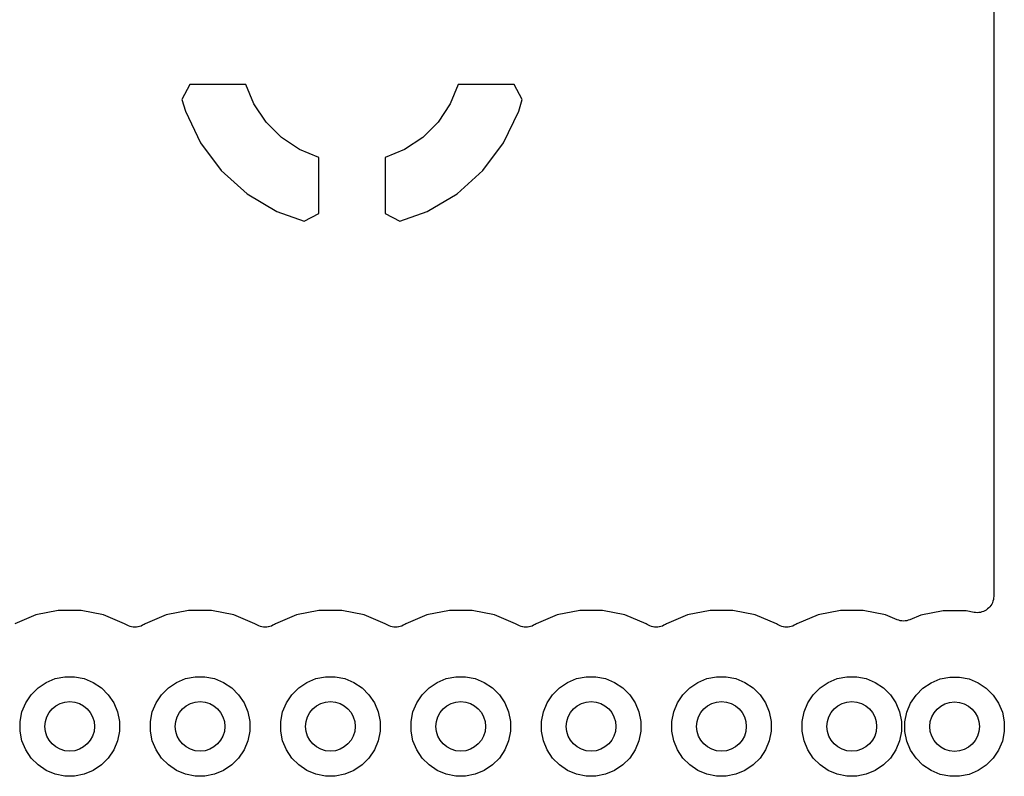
# Model space of a CAD drawing. Extents: x 1.14 to 3.55, y -2.64 to -1.26.
# Tile 12 of 15: x 3.25 to 3.55, y -2.21 to -1.98. Entities that reach past the tile are written whole.
import ezdxf

# ---------------------------------------------------------------- set-up
doc = ezdxf.new("R2010")
doc.units = 0
doc.header["$MEASUREMENT"] = 0
doc.layers.add('BLACK', color=7, linetype='CONTINUOUS')

msp = doc.modelspace()

# ---------------------------------------------------------------- linework, layer by layer
at = {"layer": 'BLACK', "linetype": 'CONTINUOUS'}
for p, q in [((3.54683, -1.26398), (3.54683, -2.15357)), ((3.30404, -1.999), (3.30163, -2.00357)), ((3.32092, -1.999), (3.30404, -1.999)), ((3.32334, -2.00485), (3.32092, -1.999)), ((3.38508, -1.999), (3.38266, -2.00485)), ((3.40196, -1.999), (3.38508, -1.999)), ((3.40437, -2.00357), (3.40196, -1.999)), ((3.30163, -2.00357), (3.30268, -2.00704)), ((3.40332, -2.00704), (3.40437, -2.00357)), ((3.30268, -2.00704), (3.30724, -2.0166)), ((3.32701, -2.01033), (3.32334, -2.00485)), ((3.38266, -2.00485), (3.37899, -2.01033)), ((3.39876, -2.0166), (3.40332, -2.00704)), ((3.33167, -2.01499), (3.32701, -2.01033)), ((3.37899, -2.01033), (3.37433, -2.01499)), ((3.33715, -2.01866), (3.33167, -2.01499)), ((3.37433, -2.01499), (3.36885, -2.01866)), ((3.30724, -2.0166), (3.3135, -2.025)), ((3.343, -2.02108), (3.33715, -2.01866)), ((3.36885, -2.01866), (3.363, -2.02108)), ((3.3925, -2.025), (3.39876, -2.0166)), ((3.343, -2.03798), (3.343, -2.02108)), ((3.363, -2.02108), (3.363, -2.03798)), ((3.3135, -2.025), (3.32128, -2.03201)), ((3.38472, -2.03201), (3.3925, -2.025)), ((3.32128, -2.03201), (3.33028, -2.03737)), ((3.37572, -2.03737), (3.38472, -2.03201)), ((3.33028, -2.03737), (3.33856, -2.04031)), ((3.33856, -2.04031), (3.343, -2.03798)), ((3.363, -2.03798), (3.36744, -2.04031)), ((3.36744, -2.04031), (3.37572, -2.03737)), ((3.5462, -2.15595), (3.54597, -2.15637)), ((3.54642, -2.15554), (3.5462, -2.15595)), ((3.54643, -2.15553), (3.54642, -2.15554)), ((3.54658, -2.15506), (3.54643, -2.15552)), ((3.54643, -2.15552), (3.54643, -2.15553)), ((3.54672, -2.15461), (3.54658, -2.15506)), ((3.54677, -2.15411), (3.54672, -2.15458)), ((3.54672, -2.15458), (3.54672, -2.1546)), ((3.54672, -2.1546), (3.54672, -2.15461)), ((3.54683, -2.15364), (3.54677, -2.15411)), ((3.54683, -2.15357), (3.54683, -2.15361)), ((3.54683, -2.15361), (3.54683, -2.15361)), ((3.54683, -2.15361), (3.54683, -2.15361)), ((3.54683, -2.15361), (3.54683, -2.15364)), ((3.26427, -2.15791), (3.25751, -2.15926)), ((3.27116, -2.15791), (3.26427, -2.15791)), ((3.27793, -2.15926), (3.27116, -2.15791)), ((3.30364, -2.15791), (3.29688, -2.15926)), ((3.31053, -2.15791), (3.30364, -2.15791)), ((3.3173, -2.15926), (3.31053, -2.15791)), ((3.34301, -2.15791), (3.33625, -2.15926)), ((3.3499, -2.15791), (3.34301, -2.15791)), ((3.35667, -2.15926), (3.3499, -2.15791)), ((3.38238, -2.15791), (3.37562, -2.15926)), ((3.38927, -2.15791), (3.38238, -2.15791)), ((3.39604, -2.15926), (3.38927, -2.15791)), ((3.42175, -2.15791), (3.41499, -2.15926)), ((3.42864, -2.15791), (3.42175, -2.15791)), ((3.43541, -2.15926), (3.42864, -2.15791)), ((3.46112, -2.15791), (3.45436, -2.15926)), ((3.46801, -2.15791), (3.46112, -2.15791)), ((3.47478, -2.15926), (3.46801, -2.15791)), ((3.50049, -2.15791), (3.49373, -2.15926)), ((3.50738, -2.15791), (3.50049, -2.15791)), ((3.51415, -2.15926), (3.50738, -2.15791)), ((3.53155, -2.158), (3.52479, -2.15935)), ((3.53845, -2.158), (3.53155, -2.158)), ((3.54085, -2.15848), (3.53845, -2.158)), ((3.54132, -2.15852), (3.54085, -2.15848)), ((3.54179, -2.15857), (3.54132, -2.15852)), ((3.54181, -2.15857), (3.54179, -2.15857)), ((3.54182, -2.15857), (3.54181, -2.15857)), ((3.5423, -2.15853), (3.54182, -2.15857)), ((3.54276, -2.15849), (3.5423, -2.15853)), ((3.54278, -2.15848), (3.54276, -2.15849)), ((3.54279, -2.15848), (3.54278, -2.15848)), ((3.54325, -2.15834), (3.54279, -2.15848)), ((3.5437, -2.15821), (3.54325, -2.15834)), ((3.54371, -2.1582), (3.5437, -2.15821)), ((3.54373, -2.1582), (3.54371, -2.1582)), ((3.54415, -2.15798), (3.54373, -2.1582)), ((3.54456, -2.15776), (3.54415, -2.15798)), ((3.54458, -2.15775), (3.54456, -2.15776)), ((3.54459, -2.15774), (3.54458, -2.15775)), ((3.54496, -2.15744), (3.54459, -2.15774)), ((3.54533, -2.15715), (3.54496, -2.15744)), ((3.54535, -2.15713), (3.54533, -2.15713)), ((3.54533, -2.15713), (3.54533, -2.15715)), ((3.54565, -2.15676), (3.54535, -2.15713)), ((3.54595, -2.1564), (3.54565, -2.15676)), ((3.54596, -2.15639), (3.54595, -2.1564)), ((3.54597, -2.15637), (3.54596, -2.15639)), ((3.25751, -2.15926), (3.25114, -2.1619)), ((3.2843, -2.1619), (3.27793, -2.15926)), ((3.28462, -2.16212), (3.2843, -2.1619)), ((3.29051, -2.1619), (3.29018, -2.16212)), ((3.29688, -2.15926), (3.29051, -2.1619)), ((3.32367, -2.1619), (3.3173, -2.15926)), ((3.32399, -2.16212), (3.32367, -2.1619)), ((3.32988, -2.1619), (3.32955, -2.16212)), ((3.33625, -2.15926), (3.32988, -2.1619)), ((3.36304, -2.1619), (3.35667, -2.15926)), ((3.36336, -2.16212), (3.36304, -2.1619)), ((3.36925, -2.1619), (3.36892, -2.16212)), ((3.37562, -2.15926), (3.36925, -2.1619)), ((3.40241, -2.1619), (3.39604, -2.15926)), ((3.40273, -2.16212), (3.40241, -2.1619)), ((3.40862, -2.1619), (3.40829, -2.16212)), ((3.41499, -2.15926), (3.40862, -2.1619)), ((3.44178, -2.1619), (3.43541, -2.15926)), ((3.4421, -2.16212), (3.44178, -2.1619)), ((3.44799, -2.1619), (3.44766, -2.16212)), ((3.45436, -2.15926), (3.44799, -2.1619)), ((3.48115, -2.1619), (3.47478, -2.15926)), ((3.48147, -2.16212), (3.48115, -2.1619)), ((3.48736, -2.1619), (3.48703, -2.16212)), ((3.49373, -2.15926), (3.48736, -2.1619)), ((3.51766, -2.16071), (3.51415, -2.15926)), ((3.5181, -2.16085), (3.51766, -2.16071)), ((3.51854, -2.16099), (3.5181, -2.16085)), ((3.51857, -2.16099), (3.51854, -2.16099)), ((3.51859, -2.161), (3.51857, -2.16099)), ((3.51905, -2.16104), (3.51859, -2.161)), ((3.51951, -2.16109), (3.51905, -2.16104)), ((3.51954, -2.16109), (3.51951, -2.16109)), ((3.51956, -2.16109), (3.51954, -2.16109)), ((3.52002, -2.16105), (3.51956, -2.16109)), ((3.52048, -2.16101), (3.52002, -2.16105)), ((3.52051, -2.161), (3.52048, -2.16101)), ((3.52054, -2.161), (3.52051, -2.161)), ((3.52097, -2.16087), (3.52054, -2.161)), ((3.52142, -2.16074), (3.52097, -2.16087)), ((3.52147, -2.16072), (3.52142, -2.16074)), ((3.52149, -2.16071), (3.52147, -2.16072)), ((3.52147, -2.16072), (3.52147, -2.16072)), ((3.52147, -2.16072), (3.52147, -2.16072)), ((3.52479, -2.15935), (3.52149, -2.16071)), ((3.28504, -2.16234), (3.28462, -2.16212)), ((3.28544, -2.16256), (3.28504, -2.16234)), ((3.28546, -2.16257), (3.28544, -2.16256)), ((3.28548, -2.16258), (3.28546, -2.16257)), ((3.28593, -2.16271), (3.28548, -2.16258)), ((3.28637, -2.16285), (3.28593, -2.16271)), ((3.2864, -2.16285), (3.28637, -2.16285)), ((3.28642, -2.16286), (3.2864, -2.16285)), ((3.28688, -2.16291), (3.28642, -2.16286)), ((3.28734, -2.16296), (3.28688, -2.16291)), ((3.28737, -2.16296), (3.28734, -2.16296)), ((3.28739, -2.16296), (3.28737, -2.16296)), ((3.28785, -2.16291), (3.28739, -2.16296)), ((3.28832, -2.16287), (3.28785, -2.16291)), ((3.28834, -2.16287), (3.28832, -2.16287)), ((3.28836, -2.16287), (3.28834, -2.16287)), ((3.28881, -2.16273), (3.28836, -2.16287)), ((3.28925, -2.1626), (3.28881, -2.16273)), ((3.28927, -2.16259), (3.28925, -2.1626)), ((3.28929, -2.16259), (3.28927, -2.16259)), ((3.28971, -2.16237), (3.28929, -2.16259)), ((3.29012, -2.16215), (3.28971, -2.16237)), ((3.29016, -2.16213), (3.29012, -2.16215)), ((3.29018, -2.16212), (3.29016, -2.16213)), ((3.29016, -2.16213), (3.29016, -2.16213)), ((3.29016, -2.16213), (3.29016, -2.16213)), ((3.32441, -2.16234), (3.32399, -2.16212)), ((3.32481, -2.16256), (3.32441, -2.16234)), ((3.32483, -2.16257), (3.32481, -2.16256)), ((3.32485, -2.16258), (3.32483, -2.16257)), ((3.3253, -2.16271), (3.32485, -2.16258)), ((3.32574, -2.16285), (3.3253, -2.16271)), ((3.32577, -2.16285), (3.32574, -2.16285)), ((3.32579, -2.16286), (3.32577, -2.16285)), ((3.32625, -2.16291), (3.32579, -2.16286)), ((3.32671, -2.16296), (3.32625, -2.16291)), ((3.32674, -2.16296), (3.32671, -2.16296)), ((3.32676, -2.16296), (3.32674, -2.16296)), ((3.32722, -2.16291), (3.32676, -2.16296)), ((3.32769, -2.16287), (3.32722, -2.16291)), ((3.32771, -2.16287), (3.32769, -2.16287)), ((3.32773, -2.16287), (3.32771, -2.16287)), ((3.32818, -2.16273), (3.32773, -2.16287)), ((3.32862, -2.1626), (3.32818, -2.16273)), ((3.32864, -2.16259), (3.32862, -2.1626)), ((3.32866, -2.16259), (3.32864, -2.16259)), ((3.32908, -2.16237), (3.32866, -2.16259)), ((3.32949, -2.16215), (3.32908, -2.16237)), ((3.32953, -2.16213), (3.32949, -2.16215)), ((3.32955, -2.16212), (3.32953, -2.16213)), ((3.32953, -2.16213), (3.32953, -2.16213)), ((3.32953, -2.16213), (3.32953, -2.16213)), ((3.36378, -2.16234), (3.36336, -2.16212)), ((3.36418, -2.16256), (3.36378, -2.16234)), ((3.3642, -2.16257), (3.36418, -2.16256)), ((3.36422, -2.16258), (3.3642, -2.16257)), ((3.36467, -2.16271), (3.36422, -2.16258)), ((3.36511, -2.16285), (3.36467, -2.16271)), ((3.36514, -2.16285), (3.36511, -2.16285)), ((3.36516, -2.16286), (3.36514, -2.16285)), ((3.36562, -2.16291), (3.36516, -2.16286)), ((3.36608, -2.16296), (3.36562, -2.16291)), ((3.36611, -2.16296), (3.36608, -2.16296)), ((3.36613, -2.16296), (3.36611, -2.16296)), ((3.36659, -2.16291), (3.36613, -2.16296)), ((3.36706, -2.16287), (3.36659, -2.16291)), ((3.36708, -2.16287), (3.36706, -2.16287)), ((3.3671, -2.16287), (3.36708, -2.16287)), ((3.36755, -2.16273), (3.3671, -2.16287)), ((3.36799, -2.1626), (3.36755, -2.16273)), ((3.36801, -2.16259), (3.36799, -2.1626)), ((3.36804, -2.16259), (3.36801, -2.16259)), ((3.36845, -2.16237), (3.36804, -2.16259)), ((3.36886, -2.16215), (3.36845, -2.16237)), ((3.3689, -2.16213), (3.36886, -2.16215)), ((3.36892, -2.16212), (3.3689, -2.16213)), ((3.3689, -2.16213), (3.3689, -2.16213)), ((3.3689, -2.16213), (3.3689, -2.16213)), ((3.40315, -2.16234), (3.40273, -2.16212)), ((3.40355, -2.16256), (3.40315, -2.16234)), ((3.40358, -2.16257), (3.40355, -2.16256)), ((3.40359, -2.16258), (3.40358, -2.16257)), ((3.40404, -2.16271), (3.40359, -2.16258)), ((3.40448, -2.16285), (3.40404, -2.16271)), ((3.40451, -2.16285), (3.40448, -2.16285)), ((3.40453, -2.16286), (3.40451, -2.16285)), ((3.40499, -2.16291), (3.40453, -2.16286)), ((3.40545, -2.16296), (3.40499, -2.16291)), ((3.40548, -2.16296), (3.40545, -2.16296)), ((3.4055, -2.16296), (3.40548, -2.16296)), ((3.40596, -2.16291), (3.4055, -2.16296)), ((3.40643, -2.16287), (3.40596, -2.16291)), ((3.40645, -2.16287), (3.40643, -2.16287)), ((3.40647, -2.16287), (3.40645, -2.16287)), ((3.40692, -2.16273), (3.40647, -2.16287)), ((3.40736, -2.1626), (3.40692, -2.16273)), ((3.40738, -2.16259), (3.40736, -2.1626)), ((3.40741, -2.16259), (3.40738, -2.16259)), ((3.40782, -2.16237), (3.40741, -2.16259)), ((3.40823, -2.16215), (3.40782, -2.16237)), ((3.40827, -2.16213), (3.40823, -2.16215)), ((3.40829, -2.16212), (3.40827, -2.16213)), ((3.40827, -2.16213), (3.40827, -2.16213)), ((3.40827, -2.16213), (3.40827, -2.16213)), ((3.44252, -2.16234), (3.4421, -2.16212)), ((3.44292, -2.16256), (3.44252, -2.16234)), ((3.44295, -2.16257), (3.44292, -2.16256)), ((3.44296, -2.16258), (3.44295, -2.16257)), ((3.44341, -2.16271), (3.44296, -2.16258)), ((3.44386, -2.16285), (3.44341, -2.16271)), ((3.44388, -2.16285), (3.44386, -2.16285)), ((3.4439, -2.16286), (3.44388, -2.16285)), ((3.44436, -2.16291), (3.4439, -2.16286)), ((3.44483, -2.16296), (3.44436, -2.16291)), ((3.44485, -2.16296), (3.44483, -2.16296)), ((3.44487, -2.16296), (3.44485, -2.16296)), ((3.44533, -2.16291), (3.44487, -2.16296)), ((3.4458, -2.16287), (3.44533, -2.16291)), ((3.44582, -2.16287), (3.4458, -2.16287)), ((3.44584, -2.16287), (3.44582, -2.16287)), ((3.44629, -2.16273), (3.44584, -2.16287)), ((3.44673, -2.1626), (3.44629, -2.16273)), ((3.44675, -2.16259), (3.44673, -2.1626)), ((3.44678, -2.16259), (3.44675, -2.16259)), ((3.44719, -2.16237), (3.44678, -2.16259)), ((3.4476, -2.16215), (3.44719, -2.16237)), ((3.44764, -2.16213), (3.4476, -2.16215)), ((3.44766, -2.16212), (3.44764, -2.16213)), ((3.44764, -2.16213), (3.44764, -2.16213)), ((3.44764, -2.16213), (3.44764, -2.16213)), ((3.48189, -2.16234), (3.48147, -2.16212)), ((3.48229, -2.16256), (3.48189, -2.16234)), ((3.48232, -2.16257), (3.48229, -2.16256)), ((3.48233, -2.16258), (3.48232, -2.16257)), ((3.48278, -2.16271), (3.48233, -2.16258)), ((3.48323, -2.16285), (3.48278, -2.16271)), ((3.48325, -2.16285), (3.48323, -2.16285)), ((3.48327, -2.16286), (3.48325, -2.16285)), ((3.48373, -2.16291), (3.48327, -2.16286)), ((3.4842, -2.16296), (3.48373, -2.16291)), ((3.48422, -2.16296), (3.4842, -2.16296)), ((3.48424, -2.16296), (3.48422, -2.16296)), ((3.4847, -2.16291), (3.48424, -2.16296)), ((3.48517, -2.16287), (3.4847, -2.16291)), ((3.48519, -2.16287), (3.48517, -2.16287)), ((3.48521, -2.16287), (3.48519, -2.16287)), ((3.48566, -2.16273), (3.48521, -2.16287)), ((3.4861, -2.1626), (3.48566, -2.16273)), ((3.48612, -2.16259), (3.4861, -2.1626)), ((3.48615, -2.16259), (3.48612, -2.16259)), ((3.48656, -2.16237), (3.48615, -2.16259)), ((3.48697, -2.16215), (3.48656, -2.16237)), ((3.48701, -2.16213), (3.48697, -2.16215)), ((3.48703, -2.16212), (3.48701, -2.16213)), ((3.48701, -2.16213), (3.48701, -2.16213)), ((3.48701, -2.16213), (3.48701, -2.16213)), ((3.25815, -2.18126), (3.26061, -2.17962)), ((3.26061, -2.17962), (3.26334, -2.17849)), ((3.26334, -2.17849), (3.26624, -2.17791)), ((3.26624, -2.17791), (3.26919, -2.17791)), ((3.26919, -2.17791), (3.27209, -2.17849)), ((3.27209, -2.17849), (3.27482, -2.17962)), ((3.27482, -2.17962), (3.27728, -2.18126)), ((3.29752, -2.18126), (3.29998, -2.17962)), ((3.29998, -2.17962), (3.30271, -2.17849)), ((3.30271, -2.17849), (3.30561, -2.17791)), ((3.30561, -2.17791), (3.30856, -2.17791)), ((3.30856, -2.17791), (3.31146, -2.17849)), ((3.31146, -2.17849), (3.31419, -2.17962)), ((3.31419, -2.17962), (3.31665, -2.18126)), ((3.33689, -2.18126), (3.33935, -2.17962)), ((3.33935, -2.17962), (3.34208, -2.17849)), ((3.34208, -2.17849), (3.34498, -2.17791)), ((3.34498, -2.17791), (3.34793, -2.17791)), ((3.34793, -2.17791), (3.35083, -2.17849)), ((3.35083, -2.17849), (3.35356, -2.17962)), ((3.35356, -2.17962), (3.35602, -2.18126)), ((3.37626, -2.18126), (3.37872, -2.17962)), ((3.37872, -2.17962), (3.38145, -2.17849)), ((3.38145, -2.17849), (3.38435, -2.17791)), ((3.38435, -2.17791), (3.3873, -2.17791)), ((3.3873, -2.17791), (3.3902, -2.17849)), ((3.3902, -2.17849), (3.39293, -2.17962)), ((3.39293, -2.17962), (3.39539, -2.18126)), ((3.41563, -2.18126), (3.41809, -2.17962)), ((3.41809, -2.17962), (3.42082, -2.17849)), ((3.42082, -2.17849), (3.42372, -2.17791)), ((3.42372, -2.17791), (3.42667, -2.17791)), ((3.42667, -2.17791), (3.42957, -2.17849)), ((3.42957, -2.17849), (3.4323, -2.17962)), ((3.4323, -2.17962), (3.43476, -2.18126)), ((3.455, -2.18126), (3.45746, -2.17962)), ((3.45746, -2.17962), (3.46019, -2.17849)), ((3.46019, -2.17849), (3.46309, -2.17791)), ((3.46309, -2.17791), (3.46604, -2.17791)), ((3.46604, -2.17791), (3.46894, -2.17849)), ((3.46894, -2.17849), (3.47167, -2.17962)), ((3.47167, -2.17962), (3.47413, -2.18126)), ((3.49438, -2.18126), (3.49683, -2.17962)), ((3.49683, -2.17962), (3.49956, -2.17849)), ((3.49956, -2.17849), (3.50246, -2.17791)), ((3.50246, -2.17791), (3.50541, -2.17791)), ((3.50541, -2.17791), (3.50831, -2.17849)), ((3.50831, -2.17849), (3.51104, -2.17962)), ((3.51104, -2.17962), (3.5135, -2.18126)), ((3.52544, -2.18135), (3.52789, -2.17971)), ((3.52789, -2.17971), (3.53062, -2.17858)), ((3.53062, -2.17858), (3.53352, -2.178)), ((3.53352, -2.178), (3.53648, -2.178)), ((3.53648, -2.178), (3.53938, -2.17858)), ((3.53938, -2.17858), (3.54211, -2.17971)), ((3.54211, -2.17971), (3.54456, -2.18135)), ((3.25607, -2.18335), (3.25815, -2.18126)), ((3.27728, -2.18126), (3.27937, -2.18335)), ((3.29544, -2.18335), (3.29752, -2.18126)), ((3.31665, -2.18126), (3.31874, -2.18335)), ((3.33481, -2.18335), (3.33689, -2.18126)), ((3.35602, -2.18126), (3.35811, -2.18335)), ((3.37418, -2.18335), (3.37626, -2.18126)), ((3.39539, -2.18126), (3.39748, -2.18335)), ((3.41355, -2.18335), (3.41563, -2.18126)), ((3.43476, -2.18126), (3.43685, -2.18335)), ((3.45292, -2.18335), (3.455, -2.18126)), ((3.47413, -2.18126), (3.47622, -2.18335)), ((3.49229, -2.18335), (3.49438, -2.18126)), ((3.5135, -2.18126), (3.51559, -2.18335)), ((3.52335, -2.18344), (3.52544, -2.18135)), ((3.54456, -2.18135), (3.54665, -2.18344)), ((3.25329, -2.18854), (3.25442, -2.18581)), ((3.25442, -2.18581), (3.25607, -2.18335)), ((3.27937, -2.18335), (3.28101, -2.18581)), ((3.28101, -2.18581), (3.28214, -2.18854)), ((3.29266, -2.18854), (3.29379, -2.18581)), ((3.29379, -2.18581), (3.29544, -2.18335)), ((3.31874, -2.18335), (3.32038, -2.18581)), ((3.32038, -2.18581), (3.32151, -2.18854)), ((3.33203, -2.18854), (3.33316, -2.18581)), ((3.33316, -2.18581), (3.33481, -2.18335)), ((3.35811, -2.18335), (3.35975, -2.18581)), ((3.35975, -2.18581), (3.36088, -2.18854)), ((3.3714, -2.18854), (3.37253, -2.18581)), ((3.37253, -2.18581), (3.37418, -2.18335)), ((3.39748, -2.18335), (3.39912, -2.18581)), ((3.39912, -2.18581), (3.40025, -2.18854)), ((3.41077, -2.18854), (3.4119, -2.18581)), ((3.4119, -2.18581), (3.41355, -2.18335)), ((3.43685, -2.18335), (3.43849, -2.18581)), ((3.43849, -2.18581), (3.43962, -2.18854)), ((3.45014, -2.18854), (3.45127, -2.18581)), ((3.45127, -2.18581), (3.45292, -2.18335)), ((3.47622, -2.18335), (3.47786, -2.18581)), ((3.47786, -2.18581), (3.47899, -2.18854)), ((3.48951, -2.18854), (3.49064, -2.18581)), ((3.49064, -2.18581), (3.49229, -2.18335)), ((3.51559, -2.18335), (3.51723, -2.18581)), ((3.51723, -2.18581), (3.51836, -2.18854)), ((3.52171, -2.18589), (3.52335, -2.18344)), ((3.54665, -2.18344), (3.54829, -2.18589)), ((3.25272, -2.19144), (3.25329, -2.18854)), ((3.28214, -2.18854), (3.28272, -2.19144)), ((3.29209, -2.19144), (3.29266, -2.18854)), ((3.32151, -2.18854), (3.32209, -2.19144)), ((3.33146, -2.19144), (3.33203, -2.18854)), ((3.36088, -2.18854), (3.36146, -2.19144)), ((3.37083, -2.19144), (3.3714, -2.18854)), ((3.40025, -2.18854), (3.40083, -2.19144)), ((3.4102, -2.19144), (3.41077, -2.18854)), ((3.43962, -2.18854), (3.4402, -2.19144)), ((3.44957, -2.19144), (3.45014, -2.18854)), ((3.47899, -2.18854), (3.47957, -2.19144)), ((3.48894, -2.19144), (3.48951, -2.18854)), ((3.51836, -2.18854), (3.51894, -2.19144)), ((3.52, -2.19152), (3.52058, -2.18862)), ((3.52058, -2.18862), (3.52171, -2.18589)), ((3.54829, -2.18589), (3.54942, -2.18862)), ((3.54942, -2.18862), (3.55, -2.19152)), ((3.25272, -2.19439), (3.25272, -2.19144)), ((3.28272, -2.19144), (3.28272, -2.19439)), ((3.29209, -2.19439), (3.29209, -2.19144)), ((3.32209, -2.19144), (3.32209, -2.19439)), ((3.33146, -2.19439), (3.33146, -2.19144)), ((3.36146, -2.19144), (3.36146, -2.19439)), ((3.37083, -2.19439), (3.37083, -2.19144)), ((3.40083, -2.19144), (3.40083, -2.19439)), ((3.4102, -2.19439), (3.4102, -2.19144)), ((3.4402, -2.19144), (3.4402, -2.19439)), ((3.44957, -2.19439), (3.44957, -2.19144)), ((3.47957, -2.19144), (3.47957, -2.19439)), ((3.48894, -2.19439), (3.48894, -2.19144)), ((3.51894, -2.19144), (3.51894, -2.19439)), ((3.52, -2.19448), (3.52, -2.19152)), ((3.55, -2.19152), (3.55, -2.19448)), ((3.25329, -2.19729), (3.25272, -2.19439)), ((3.28272, -2.19439), (3.28214, -2.19729)), ((3.29266, -2.19729), (3.29209, -2.19439)), ((3.32209, -2.19439), (3.32151, -2.19729)), ((3.33203, -2.19729), (3.33146, -2.19439)), ((3.36146, -2.19439), (3.36088, -2.19729)), ((3.3714, -2.19729), (3.37083, -2.19439)), ((3.40083, -2.19439), (3.40025, -2.19729)), ((3.41077, -2.19729), (3.4102, -2.19439)), ((3.4402, -2.19439), (3.43962, -2.19729)), ((3.45014, -2.19729), (3.44957, -2.19439)), ((3.47957, -2.19439), (3.47899, -2.19729)), ((3.48951, -2.19729), (3.48894, -2.19439)), ((3.51894, -2.19439), (3.51836, -2.19729)), ((3.52058, -2.19738), (3.52, -2.19448)), ((3.55, -2.19448), (3.54942, -2.19738)), ((3.25442, -2.20002), (3.25329, -2.19729)), ((3.28214, -2.19729), (3.28101, -2.20002)), ((3.29379, -2.20002), (3.29266, -2.19729)), ((3.32151, -2.19729), (3.32038, -2.20002)), ((3.33316, -2.20002), (3.33203, -2.19729)), ((3.36088, -2.19729), (3.35975, -2.20002)), ((3.37253, -2.20002), (3.3714, -2.19729)), ((3.40025, -2.19729), (3.39912, -2.20002)), ((3.4119, -2.20002), (3.41077, -2.19729)), ((3.43962, -2.19729), (3.43849, -2.20002)), ((3.45127, -2.20002), (3.45014, -2.19729)), ((3.47899, -2.19729), (3.47786, -2.20002)), ((3.49064, -2.20002), (3.48951, -2.19729)), ((3.51836, -2.19729), (3.51723, -2.20002)), ((3.52171, -2.20011), (3.52058, -2.19738)), ((3.54942, -2.19738), (3.54829, -2.20011)), ((3.25607, -2.20248), (3.25442, -2.20002)), ((3.28101, -2.20002), (3.27937, -2.20248)), ((3.29544, -2.20248), (3.29379, -2.20002)), ((3.32038, -2.20002), (3.31874, -2.20248)), ((3.33481, -2.20248), (3.33316, -2.20002)), ((3.35975, -2.20002), (3.35811, -2.20248)), ((3.37418, -2.20248), (3.37253, -2.20002)), ((3.39912, -2.20002), (3.39748, -2.20248)), ((3.41355, -2.20248), (3.4119, -2.20002)), ((3.43849, -2.20002), (3.43685, -2.20248)), ((3.45292, -2.20248), (3.45127, -2.20002)), ((3.47786, -2.20002), (3.47622, -2.20248)), ((3.49229, -2.20248), (3.49064, -2.20002)), ((3.51723, -2.20002), (3.51559, -2.20248)), ((3.52335, -2.20256), (3.52171, -2.20011)), ((3.54829, -2.20011), (3.54665, -2.20256)), ((3.25815, -2.20456), (3.25607, -2.20248)), ((3.27937, -2.20248), (3.27728, -2.20456)), ((3.29752, -2.20456), (3.29544, -2.20248)), ((3.31874, -2.20248), (3.31665, -2.20456)), ((3.33689, -2.20456), (3.33481, -2.20248)), ((3.35811, -2.20248), (3.35602, -2.20456)), ((3.37626, -2.20456), (3.37418, -2.20248)), ((3.39748, -2.20248), (3.39539, -2.20456)), ((3.41563, -2.20456), (3.41355, -2.20248)), ((3.43685, -2.20248), (3.43476, -2.20456)), ((3.455, -2.20456), (3.45292, -2.20248)), ((3.47622, -2.20248), (3.47413, -2.20456)), ((3.49438, -2.20456), (3.49229, -2.20248)), ((3.51559, -2.20248), (3.5135, -2.20456)), ((3.52544, -2.20465), (3.52335, -2.20256)), ((3.54665, -2.20256), (3.54456, -2.20465)), ((3.26061, -2.20621), (3.25815, -2.20456)), ((3.26334, -2.20734), (3.26061, -2.20621)), ((3.27482, -2.20621), (3.27209, -2.20734)), ((3.27728, -2.20456), (3.27482, -2.20621)), ((3.29998, -2.20621), (3.29752, -2.20456)), ((3.30271, -2.20734), (3.29998, -2.20621)), ((3.31419, -2.20621), (3.31146, -2.20734)), ((3.31665, -2.20456), (3.31419, -2.20621)), ((3.33935, -2.20621), (3.33689, -2.20456)), ((3.34208, -2.20734), (3.33935, -2.20621)), ((3.35356, -2.20621), (3.35083, -2.20734)), ((3.35602, -2.20456), (3.35356, -2.20621)), ((3.37872, -2.20621), (3.37626, -2.20456)), ((3.38145, -2.20734), (3.37872, -2.20621)), ((3.39293, -2.20621), (3.3902, -2.20734)), ((3.39539, -2.20456), (3.39293, -2.20621)), ((3.41809, -2.20621), (3.41563, -2.20456)), ((3.42082, -2.20734), (3.41809, -2.20621)), ((3.4323, -2.20621), (3.42957, -2.20734)), ((3.43476, -2.20456), (3.4323, -2.20621)), ((3.45746, -2.20621), (3.455, -2.20456)), ((3.46019, -2.20734), (3.45746, -2.20621)), ((3.47167, -2.20621), (3.46894, -2.20734)), ((3.47413, -2.20456), (3.47167, -2.20621)), ((3.49683, -2.20621), (3.49438, -2.20456)), ((3.49956, -2.20734), (3.49683, -2.20621)), ((3.51104, -2.20621), (3.50831, -2.20734)), ((3.5135, -2.20456), (3.51104, -2.20621)), ((3.52789, -2.20629), (3.52544, -2.20465)), ((3.53062, -2.20742), (3.52789, -2.20629)), ((3.54211, -2.20629), (3.53938, -2.20742)), ((3.54456, -2.20465), (3.54211, -2.20629)), ((3.26624, -2.20791), (3.26334, -2.20734)), ((3.26919, -2.20791), (3.26624, -2.20791)), ((3.27209, -2.20734), (3.26919, -2.20791)), ((3.30561, -2.20791), (3.30271, -2.20734)), ((3.30856, -2.20791), (3.30561, -2.20791)), ((3.31146, -2.20734), (3.30856, -2.20791)), ((3.34498, -2.20791), (3.34208, -2.20734)), ((3.34793, -2.20791), (3.34498, -2.20791)), ((3.35083, -2.20734), (3.34793, -2.20791)), ((3.38435, -2.20791), (3.38145, -2.20734)), ((3.3873, -2.20791), (3.38435, -2.20791)), ((3.3902, -2.20734), (3.3873, -2.20791)), ((3.42372, -2.20791), (3.42082, -2.20734)), ((3.42667, -2.20791), (3.42372, -2.20791)), ((3.42957, -2.20734), (3.42667, -2.20791)), ((3.46309, -2.20791), (3.46019, -2.20734)), ((3.46604, -2.20791), (3.46309, -2.20791)), ((3.46894, -2.20734), (3.46604, -2.20791)), ((3.50246, -2.20791), (3.49956, -2.20734)), ((3.50541, -2.20791), (3.50246, -2.20791)), ((3.50831, -2.20734), (3.50541, -2.20791)), ((3.53352, -2.208), (3.53062, -2.20742)), ((3.53648, -2.208), (3.53352, -2.208)), ((3.53938, -2.20742), (3.53648, -2.208))]:
    msp.add_line(p, q, dxfattribs=at)
at = {"layer": 'BLACK'}
for centre in [(3.26772, -2.19291), (3.30709, -2.19291), (3.34646, -2.19291), (3.38583, -2.19291), (3.4252, -2.19291), (3.46457, -2.19291), (3.50394, -2.19291), (3.535, -2.193)]:
    msp.add_circle(centre, 0.0075, dxfattribs=at)

doc.saveas('drawing.dxf')
